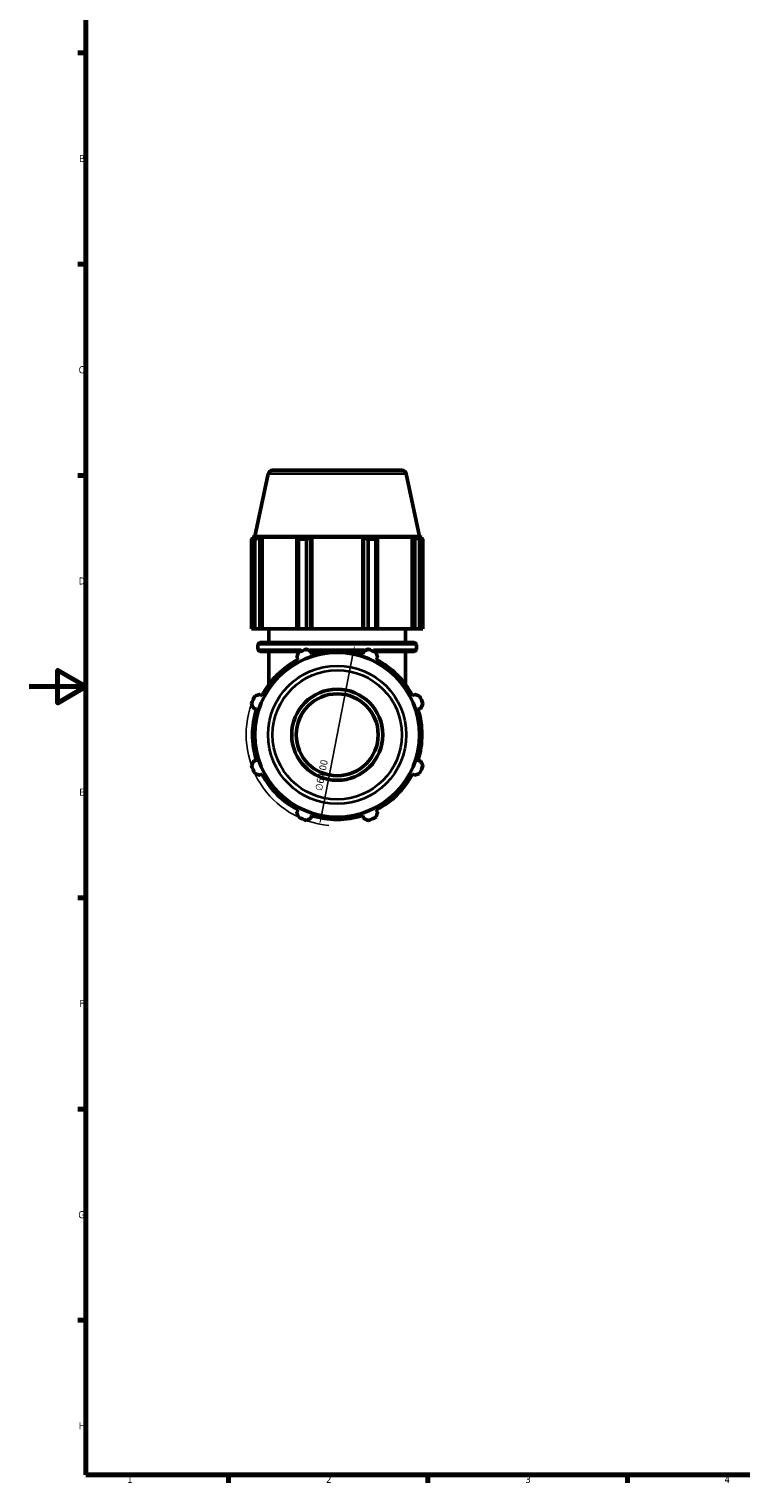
# Model space of a CAD drawing. Header units: millimetres. Extents: x 0 to 974, y 0 to 1056.
# Tile 1 of 6: x 0 to 250, y 17 to 528. Entities that reach past the tile are written whole.
import ezdxf

# ---------------------------------------------------------------- set-up
doc = ezdxf.new("R2010")
doc.units = ezdxf.units.MM
for name, color, linetype, lineweight in [('Border (ISO)', 7, 'Continuous', 70), ('Dimension (ISO)', 7, 'Continuous', 25), ('Visible (ISO)', 7, 'Continuous', 50), ('Visible Narrow (ISO)', 7, 'Continuous', 35)]:
    doc.layers.add(name, color=color, linetype=linetype, lineweight=lineweight)
doc.styles.add('Note Text (ISO)', font='tahoma.ttf')
doc.dimstyles.new('Default (ISO)', dxfattribs={"dimtxt": 2.5, "dimasz": 2.5, "dimexe": 3.175, "dimexo": 0, "dimgap": 0.762, "dimtad": 1, "dimrnd": 1e-08, "dimzin": 0, "dimtxsty": 'Note Text (ISO)', "dimcen": 0.09, "dimdle": 10, "dimclrd": 256, "dimclre": 256, "dimclrt": 232, "dimazin": 0, "dimtfac": 1.40208, "dimtmove": 0, "dimatfit": 3, "dimfxl": 1, "dimtolj": 1, "dimtzin": 0, "dimlwd": -1, "dimlwe": -1, "dimarcsym": 0})

# ---------------------------------------------------------------- blocks, each defined once
blk = doc.blocks.new('Borders Default Border')
at = {"layer": 'Border (ISO)'}
for p, q in [((20, 519.75), (17.1, 519.75)), ((20, 445.5), (17.1, 445.5)), ((20, 371.25), (17.1, 371.25)), ((20, 222.75), (17.1, 222.75)), ((20, 148.5), (17.1, 148.5)), ((20, 74.25), (17.1, 74.25)), ((70.08, 20), (70.08, 17.1)), ((140.17, 20), (140.17, 17.1)), ((210.25, 20), (210.25, 17.1))]:
    blk.add_line(p, q, dxfattribs=at)
at = {"layer": 'Border (ISO)', "flags": 128}
for points in [[(20, 20), (20, 574), (821, 574), (821, 20), (20, 20)], [(0, 297), (20, 297), (10, 302.77), (10, 291.23), (20, 297)]]:
    blk.add_lwpolyline(points, dxfattribs=at)
at = {"layer": 'Border (ISO)', "color": 232, "true_color": 0xca0064, "char_height": 2.5, "attachment_point": 7, "style": 'Note Text (ISO)'}
for s, insert in [('B', (17.59, 481.37)), ('C', (17.43, 407.08)), ('D', (17.43, 332.88)), ('E', (17.64, 258.63)), ('F', (17.7, 184.38)), ('G', (17.31, 110.08)), ('H', (17.44, 35.88)), ('1', (34.48, 17.1)), ('2', (104.37, 17.1)), ('3', (174.43, 17.05)), ('4', (244.42, 17.1))]:
    blk.add_mtext(s, dxfattribs=dict(at, insert=insert))
blk = doc.blocks.new('*D14')
at = {"layer": 'Defpoints', "color": 0, "transparency": 16777216}
for p in [(114.42, 311.48), (102.14, 248.67)]:
    blk.add_point(p, dxfattribs=at)
at = {"layer": 'Dimension (ISO)', "transparency": 16777216}
blk.add_line((113.94, 309.02), (102.62, 251.12), dxfattribs=at)
blk.add_arc((108.28, 280.07), 32, 160.208, 264.6282, dxfattribs=at)
for points in [[(113.53, 309.1), (114.35, 308.94), (114.42, 311.48)], [(102.22, 251.2), (103.03, 251.04), (102.14, 248.67)]]:
    blk.add_solid(points, dxfattribs=at)
at = {"layer": 'Dimension (ISO)', "color": 232, "true_color": 0xca0064, "transparency": 16777216, "insert": (100.45, 260.7), "char_height": 2.5, "attachment_point": 1, "rotation": 78.9434, "style": 'Note Text (ISO)'}
blk.add_mtext('\\A1;∅64,00', dxfattribs=at)

msp = doc.modelspace()

# ---------------------------------------------------------------- linework, layer by layer
at = {"layer": 'Visible (ISO)'}
for p, q in [((85.5771, 373.0718), (130.9858, 373.0718)), ((84.012, 371.8045), (79.3395, 349.8218)), ((132.5508, 371.8045), (137.2234, 349.8218)), ((79.3289, 348.8282), (78.1717, 348.8282)), ((78.1717, 317.2718), (78.1717, 348.8282)), ((79.3395, 349.8218), (78.5214, 349.556)), ((79.8988, 349.556), (78.5214, 349.556)), ((78.5214, 349.0094), (78.5214, 349.556)), ((79.8988, 349.556), (78.9832, 349.2441)), ((79.3289, 348.8282), (79.3289, 317.2718)), ((137.2234, 349.8218), (79.3395, 349.8218)), ((81.0324, 349.2441), (81.884, 349.556)), ((81.0324, 317.2718), (81.0324, 349.2441)), ((81.884, 317.2718), (81.884, 349.556)), ((94.5398, 349.556), (81.884, 349.556)), ((94.5398, 349.556), (94.0965, 349.2441)), ((94.0965, 349.2441), (94.0965, 317.2718)), ((97.446, 348.8282), (94.6524, 348.8282)), ((94.6524, 317.2718), (94.6524, 348.8282)), ((97.446, 348.8282), (97.446, 317.2718)), ((99.0437, 349.2441), (99.3324, 349.556)), ((99.0437, 317.2718), (99.0437, 349.2441)), ((99.3324, 317.2718), (99.3324, 349.556)), ((117.2304, 349.556), (99.3324, 349.556)), ((117.2304, 317.2718), (117.2304, 349.556)), ((117.2304, 349.556), (117.5191, 349.2441)), ((117.5191, 349.2441), (117.5191, 317.2718)), ((121.9104, 348.8282), (119.1168, 348.8282)), ((119.1168, 317.2718), (119.1168, 348.8282)), ((121.9104, 348.8282), (121.9104, 317.2718)), ((122.4663, 349.2441), (122.023, 349.556)), ((134.6789, 349.556), (122.023, 349.556)), ((122.4663, 317.2718), (122.4663, 349.2441)), ((134.6789, 317.2718), (134.6789, 349.556)), ((134.6789, 349.556), (135.5304, 349.2441)), ((135.5304, 349.2441), (135.5304, 317.2718)), ((137.5796, 349.2441), (136.664, 349.556)), ((138.0414, 349.556), (136.664, 349.556)), ((137.2234, 349.8218), (138.0414, 349.556)), ((138.3911, 348.8282), (137.234, 348.8282)), ((137.234, 317.2718), (137.234, 348.8282)), ((138.0414, 349.0094), (138.0414, 349.556)), ((138.3911, 348.8282), (138.3911, 317.2718)), ((79.3289, 317.2718), (78.1717, 317.2718)), ((79.3289, 317.2718), (81.0324, 317.2718)), ((81.884, 317.2718), (81.0324, 317.2718)), ((81.884, 317.2718), (94.0965, 317.2718)), ((84.2814, 312.4818), (84.2814, 317.2718)), ((94.0965, 317.2718), (94.6524, 317.2718)), ((97.446, 317.2718), (94.6524, 317.2718)), ((97.446, 317.2718), (99.0437, 317.2718)), ((99.3324, 317.2718), (99.0437, 317.2718)), ((99.3324, 317.2718), (117.2304, 317.2718)), ((117.5191, 317.2718), (117.2304, 317.2718)), ((117.5191, 317.2718), (119.1168, 317.2718)), ((121.9104, 317.2718), (119.1168, 317.2718)), ((121.9104, 317.2718), (122.4663, 317.2718)), ((122.4663, 317.2718), (134.6789, 317.2718)), ((132.2814, 312.4818), (132.2814, 317.2718)), ((135.5304, 317.2718), (134.6789, 317.2718)), ((135.5304, 317.2718), (137.234, 317.2718)), ((138.3911, 317.2718), (137.234, 317.2718)), ((80.4414, 310.0218), (80.4414, 311.8418)), ((81.0814, 312.4818), (135.4814, 312.4818)), ((136.1214, 310.0218), (136.1214, 311.8418)), ((95.4391, 309.3818), (81.0814, 309.3818)), ((84.2814, 297.6689), (84.2814, 309.3818)), ((94.0965, 307.3208), (94.5398, 306.4692)), ((103.1257, 309.3818), (99.0205, 309.3818)), ((99.3324, 308.4544), (99.0437, 309.37)), ((117.5424, 309.3818), (113.4371, 309.3818)), ((117.5191, 309.37), (117.2304, 308.4544)), ((135.4814, 309.3818), (121.1237, 309.3818)), ((122.023, 306.4692), (122.4663, 307.3208)), ((132.2814, 297.6689), (132.2814, 309.3818)), ((81.884, 293.8134), (81.0324, 294.2567)), ((135.5304, 294.2567), (134.6789, 293.8134)), ((78.9832, 289.3095), (79.8988, 289.0208)), ((136.664, 289.0208), (137.5796, 289.3095)), ((79.8988, 271.1228), (78.9832, 270.8341)), ((137.5796, 270.8341), (136.664, 271.1228)), ((81.0324, 265.8869), (81.884, 266.3302)), ((134.6789, 266.3302), (135.5304, 265.8869)), ((94.5398, 253.6744), (94.0965, 252.8228)), ((99.0437, 250.7736), (99.3324, 251.6892)), ((117.2304, 251.6892), (117.5191, 250.7736)), ((122.4663, 252.8228), (122.023, 253.6744))]:
    msp.add_line(p, q, dxfattribs=at)
for radius in [28.9419, 16, 14.4]:
    msp.add_circle((108.2814, 280.0718), radius, dxfattribs=at)
for centre, radius, start, end in [((85.5771, 371.4718), 1.6, 90, 168), ((130.9858, 371.4718), 1.6, 12, 90), ((81.0814, 311.8418), 0.64, 90, 180), ((135.4814, 311.8418), 0.64, 0, 90), ((81.0814, 310.0218), 0.64, 180, 270), ((108.2814, 280.0718), 32, 109.791984, 115.208016), ((108.2814, 280.0718), 29.76, 72.5, 107.5), ((108.2814, 280.0718), 32, 64.791984, 70.208016), ((135.4814, 310.0218), 0.64, 270, 0), ((108.2814, 280.0718), 29.76, 117.5, 152.5), ((108.2814, 280.0718), 29.76, 27.5, 62.5), ((108.2814, 280.0718), 32, 154.791984, 160.208016), ((108.2814, 280.0718), 32, 19.791984, 25.208016), ((108.2814, 280.0718), 29.76, 162.5, 197.5), ((108.2814, 280.0718), 29.76, 342.5, 17.5), ((108.2814, 280.0718), 32, 199.791984, 205.208016), ((108.2814, 280.0718), 29.76, 207.5, 242.5), ((108.2814, 280.0718), 29.76, 297.5, 332.5), ((108.2814, 280.0718), 32, 334.791984, 340.208016), ((108.2814, 280.0718), 32, 244.791984, 250.208016), ((108.2814, 280.0718), 29.76, 252.5, 287.5), ((108.2814, 280.0718), 32, 289.791984, 295.208016)]:
    msp.add_arc(centre, radius, start, end, dxfattribs=at)
for points, weights in [([(78.1717, 348.8282), (78.5857, 349.0444), (78.9832, 349.2441)], [1, 1.00103833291, 1.00125972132]), ([(81.0324, 349.2441), (80.198, 349.0444), (79.3289, 348.8282)], [1.00125972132, 1.00103833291, 1]), ([(94.6524, 348.8282), (94.3688, 349.0444), (94.0965, 349.2441)], [1, 1.00103833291, 1.00125972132]), ([(99.0437, 349.2441), (98.2612, 349.0444), (97.446, 348.8282)], [1.00125972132, 1.00103833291, 1]), ([(119.1168, 348.8282), (118.3016, 349.0444), (117.5191, 349.2441)], [1, 1.00103833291, 1.00125972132]), ([(122.4663, 349.2441), (122.194, 349.0444), (121.9104, 348.8282)], [1.00125972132, 1.00103833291, 1]), ([(137.234, 348.8282), (136.3648, 349.0444), (135.5304, 349.2441)], [1, 1.00103833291, 1.00125972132]), ([(137.5796, 349.2441), (137.9771, 349.0444), (138.3911, 348.8282)], [1.00125972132, 1.00103833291, 1]), ([(94.0965, 307.3208), (94.3688, 308.1552), (94.6524, 309.0244)], [1.00125972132, 1.00103833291, 1]), ([(97.446, 310.1815), (98.2612, 309.7675), (99.0437, 309.37)], [1, 1.00103833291, 1.00125972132]), ([(117.5191, 309.37), (118.3016, 309.7675), (119.1168, 310.1815)], [1.00125972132, 1.00103833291, 1]), ([(121.9104, 309.0244), (122.194, 308.1552), (122.4663, 307.3208)], [1, 1.00103833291, 1.00125972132]), ([(79.3289, 293.7008), (80.198, 293.9844), (81.0324, 294.2567)], [1, 1.00103833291, 1.00125972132]), ([(135.5304, 294.2567), (136.3648, 293.9844), (137.234, 293.7008)], [1.00125972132, 1.00103833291, 1]), ([(78.9832, 289.3095), (78.5857, 290.092), (78.1717, 290.9072)], [1.00125972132, 1.00103833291, 1]), ([(138.3911, 290.9072), (137.9771, 290.092), (137.5796, 289.3095)], [1, 1.00103833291, 1.00125972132]), ([(78.1717, 269.2364), (78.5857, 270.0516), (78.9832, 270.8341)], [1, 1.00103833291, 1.00125972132]), ([(81.0324, 265.8869), (80.198, 266.1592), (79.3289, 266.4428)], [1.00125972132, 1.00103833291, 1]), ([(137.234, 266.4428), (136.3648, 266.1592), (135.5304, 265.8869)], [1, 1.00103833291, 1.00125972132]), ([(137.5796, 270.8341), (137.9771, 270.0516), (138.3911, 269.2364)], [1.00125972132, 1.00103833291, 1]), ([(94.6524, 251.1192), (94.3688, 251.9884), (94.0965, 252.8228)], [1, 1.00103833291, 1.00125972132]), ([(99.0437, 250.7736), (98.2612, 250.3761), (97.446, 249.9621)], [1.00125972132, 1.00103833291, 1]), ([(119.1168, 249.9621), (118.3016, 250.3761), (117.5191, 250.7736)], [1, 1.00103833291, 1.00125972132]), ([(122.4663, 252.8228), (122.194, 251.9884), (121.9104, 251.1192)], [1.00125972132, 1.00103833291, 1])]:
    msp.add_rational_spline(points, weights, degree=2, dxfattribs=at)
at = {"layer": 'Visible Narrow (ISO)'}
for p, q in [((132.252, 371.8045), (84.3108, 371.8045)), ((135.7787, 311.8418), (80.7842, 311.8418)), ((80.4877, 310.0218), (95.5627, 310.0218)), ((98.767, 310.0218), (117.7958, 310.0218)), ((121.0001, 310.0218), (136.0751, 310.0218))]:
    msp.add_line(p, q, dxfattribs=at)
for radius in [24.2694, 22.7043]:
    msp.add_circle((108.2814, 280.0718), radius, dxfattribs=at)

# ---------------------------------------------------------------- block references
msp.add_blockref('Borders Default Border', (0, 0))

# ---------------------------------------------------------------- dimensions: what is measured, and where the dimension line sits
at = {"layer": 'Dimension (ISO)'}
dim = msp.add_diameter_dim_2p(p1=(114.4183, 311.4778), p2=(102.1445, 248.6658), dimstyle='Default (ISO)', override={"dimdec": 2, "dimlfac": 1, "dimtp": 0, "dimtm": 0, "dimtdec": 2, "dimatfit": 2}, dxfattribs=at)
dim.commit()
dim.dimension.update_dxf_attribs({"geometry": '*D14', "text_midpoint": (105.4003, 265.3278), "dimtype": 163})

doc.saveas('drawing.dxf')
